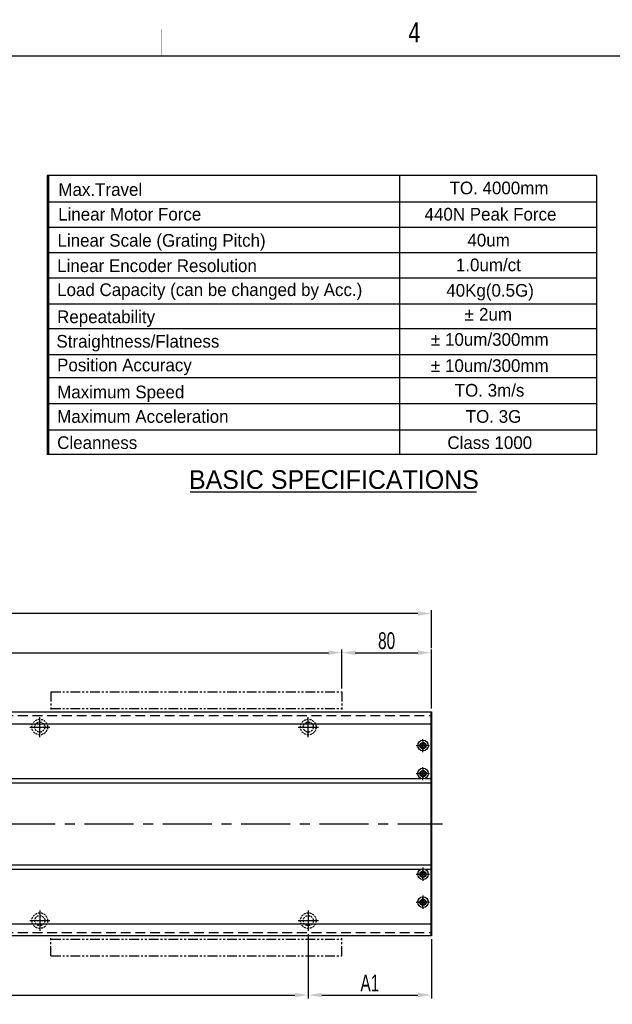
# Model space of a CAD drawing. Extents: x 4 to 2311, y -23 to 1597.
# Tile 17 of 18: x 1262 to 1792, y 716 to 1597. Entities that reach past the tile are written whole.
import ezdxf
from ezdxf.enums import TextEntityAlignment as Align

# ---------------------------------------------------------------- set-up
doc = ezdxf.new("R2010")
doc.units = 0
doc.header["$LTSCALE"] = 7
doc.header["$MEASUREMENT"] = 0
for name, pattern in [('CENTER', [2, 1.25, -0.25, 0.25, -0.25]), ('HIDDEN', [0.375, 0.25, -0.125]), ('PHANTOM', [2.5, 1.25, -0.25, 0.25, -0.25, 0.25, -0.25])]:
    doc.linetypes.add(name, pattern=pattern)
doc.layers.get('0').update_dxf_attribs({"linetype": 'CONTINUOUS'})
doc.layers.get('DEFPOINTS').update_dxf_attribs({"linetype": 'CONTINUOUS'})
for name, color, linetype in [('3', 4, 'CONTINUOUS'), ('CL', 1, 'CENTER'), ('RD', 1, 'CONTINUOUS')]:
    doc.layers.add(name, color=color, linetype=linetype)
doc.styles.add('BOX', font='NGULIM.TTF')
doc.styles.add('Robostar', font='Gulim.ttf', dxfattribs={"width": 0.7})
doc.styles.get("Standard").update_dxf_attribs({"font": 'Gulim.ttf', "width": 0.8})
doc.dimstyles.new('Robostar', dxfattribs={"dimscale": 6, "dimtxt": 2.5, "dimasz": 2, "dimexe": 0.5, "dimexo": 0.5, "dimgap": 0.5, "dimtad": 3, "dimdsep": 46, "dimtxsty": 'Robostar', "dimcen": 0, "dimclrd": 4, "dimclre": 4, "dimclrt": 9, "dimadec": 0, "dimazin": 2, "dimtm": 0.1, "dimtfac": 1, "dimtix": 1, "dimtmove": 1, "dimatfit": 0, "dimfxl": 0, "dimtolj": 1, "dimarcsym": 0})

# ---------------------------------------------------------------- blocks, each defined once
blk = doc.blocks.new('*D19')
at = {"color": 4, "lineweight": -2}
for p, q in [((550.32, 998.73), (550.32, 1033.73)), ((562.32, 1030.73), (1538.32, 1030.73)), ((1550.32, 998.73), (1550.32, 1033.73))]:
    blk.add_line(p, q, dxfattribs=at)
at = {"color": 4}
for points in [[(562.32, 1032.73), (562.32, 1028.73), (550.32, 1030.73)], [(1538.32, 1032.73), (1538.32, 1028.73), (1550.32, 1030.73)]]:
    blk.add_solid(points, dxfattribs=at)
at = {"layer": 'DEFPOINTS', "color": 0}
for p in [(1550.32, 1030.73), (550.32, 995.73), (1550.32, 995.73)]:
    blk.add_point(p, dxfattribs=at)
at = {"color": 9, "insert": (1050.32, 1041.45), "char_height": 15, "attachment_point": 5, "style": 'Robostar'}
blk.add_mtext('\\A1;STROKE', dxfattribs=at)
blk = doc.blocks.new('*D20')
at = {"color": 4, "lineweight": -2}
for p, q in [((1550.32, 998.73), (1550.32, 1033.73)), ((1562.32, 1030.73), (1618.32, 1030.73)), ((1630.32, 980.73), (1630.32, 1033.73))]:
    blk.add_line(p, q, dxfattribs=at)
at = {"color": 4}
for points in [[(1562.32, 1032.73), (1562.32, 1028.73), (1550.32, 1030.73)], [(1618.32, 1032.73), (1618.32, 1028.73), (1630.32, 1030.73)]]:
    blk.add_solid(points, dxfattribs=at)
at = {"layer": 'DEFPOINTS', "color": 0}
for p in [(1630.32, 1030.73), (1550.32, 995.73), (1630.32, 977.73)]:
    blk.add_point(p, dxfattribs=at)
at = {"color": 9, "insert": (1590.32, 1041.42), "char_height": 15, "attachment_point": 5, "style": 'Robostar'}
blk.add_mtext('\\A1;80', dxfattribs=at)
blk = doc.blocks.new('*D21')
at = {"color": 4, "lineweight": -2}
for p, q in [((210.32, 1034.73), (210.32, 1068.73)), ((1618.32, 1065.73), (222.32, 1065.73)), ((1630.32, 1034.73), (1630.32, 1068.73))]:
    blk.add_line(p, q, dxfattribs=at)
at = {"color": 4}
for points in [[(222.32, 1067.73), (222.32, 1063.73), (210.32, 1065.73)], [(1618.32, 1067.73), (1618.32, 1063.73), (1630.32, 1065.73)]]:
    blk.add_solid(points, dxfattribs=at)
at = {"layer": 'DEFPOINTS', "color": 0}
for p in [(210.32, 1065.73), (210.32, 1031.73), (1630.32, 1031.73)]:
    blk.add_point(p, dxfattribs=at)
at = {"color": 9, "insert": (920.32, 1076.45), "char_height": 15, "attachment_point": 5, "style": 'Robostar'}
blk.add_mtext('\\A1;L=STROKE+420', dxfattribs=at)
blk = doc.blocks.new('*D23')
at = {"color": 4, "lineweight": -2}
for p, q in [((320.32, 779.23), (320.32, 721.74)), ((1520.32, 779.23), (1520.32, 721.74)), ((332.32, 724.74), (1508.32, 724.74))]:
    blk.add_line(p, q, dxfattribs=at)
at = {"color": 4}
for points in [[(332.32, 726.74), (332.32, 722.74), (320.32, 724.74)], [(1508.32, 726.74), (1508.32, 722.74), (1520.32, 724.74)]]:
    blk.add_solid(points, dxfattribs=at)
at = {"layer": 'DEFPOINTS', "color": 0}
for p in [(320.32, 782.23), (1520.32, 782.23), (1520.32, 724.74)]:
    blk.add_point(p, dxfattribs=at)
at = {"color": 9, "insert": (920.32, 736.1), "char_height": 15, "attachment_point": 5, "style": 'Robostar'}
blk.add_mtext('\\A1;A=P240xN : Linear Robot 고정 Counter Bore', dxfattribs=at)
blk = doc.blocks.new('*D24')
at = {"color": 4, "lineweight": -2}
for p, q in [((1520.32, 779.23), (1520.32, 721.74)), ((1630.32, 774.73), (1630.32, 721.74)), ((1532.32, 724.74), (1618.32, 724.74))]:
    blk.add_line(p, q, dxfattribs=at)
at = {"color": 4}
for points in [[(1532.32, 726.74), (1532.32, 722.74), (1520.32, 724.74)], [(1618.32, 726.74), (1618.32, 722.74), (1630.32, 724.74)]]:
    blk.add_solid(points, dxfattribs=at)
at = {"layer": 'DEFPOINTS', "color": 0}
for p in [(1520.32, 782.23), (1630.32, 777.73), (1630.32, 724.74)]:
    blk.add_point(p, dxfattribs=at)
at = {"color": 9, "insert": (1575.32, 735.46), "char_height": 15, "attachment_point": 5, "style": 'Robostar'}
blk.add_mtext('\\A1;A1', dxfattribs=at)

msp = doc.modelspace()

# ---------------------------------------------------------------- linework, layer by layer
at = {"color": 170}
for p, q in [((1287.052, 1457.339), (1287.052, 1207.796)), ((1777.896, 1457.339), (1287.052, 1457.339)), ((1288.184, 1457.339), (1288.184, 1207.796)), ((1777.896, 1457.339), (1777.896, 1207.796)), ((1777.896, 1457.339), (1777.896, 1207.796))]:
    msp.add_line(p, q, dxfattribs=at)
at = {"color": 140}
for p, q in [((1601.822, 1457.339), (1601.822, 1207.796)), ((1777.896, 1433.557), (1287.052, 1433.557)), ((1777.896, 1410.908), (1287.052, 1410.908)), ((1777.896, 1388.259), (1287.052, 1388.259)), ((1777.896, 1365.609), (1287.052, 1365.609)), ((1777.896, 1342.227), (1287.052, 1342.227)), ((1777.896, 1320.31), (1286.654, 1320.31)), ((1777.896, 1320.31), (1286.654, 1320.31)), ((1777.896, 1296.928), (1287.052, 1296.928)), ((1777.896, 1276.478), (1286.654, 1276.478)), ((1777.896, 1253.095), (1286.654, 1253.095)), ((1777.896, 1229.713), (1287.052, 1229.713)), ((1777.896, 1207.796), (1286.654, 1207.796))]:
    msp.add_line(p, q, dxfattribs=at)
for p, q in [((1414.639, 1174.536), (1670.773, 1174.536)), ((210.323, 977.735), (1630.323, 977.735)), ((1629.823, 977.735), (1629.823, 777.735)), ((1630.323, 977.735), (1630.323, 777.735)), ((210.816, 967.104), (1629.823, 967.104)), ((219.424, 918.263), (1621.222, 918.263)), ((1624.424, 918.263), (1629.823, 918.263)), ((210.816, 914.484), (1629.823, 914.484)), ((210.816, 840.986), (1629.823, 840.986)), ((219.424, 837.207), (1621.222, 837.207)), ((1624.424, 837.207), (1629.823, 837.207)), ((210.816, 788.366), (1629.823, 788.366)), ((1630.323, 777.735), (210.323, 777.735))]:
    msp.add_line(p, q)
at = {"color": 6, "linetype": 'PHANTOM'}
for p, q in [((1290.323, 995.735), (1550.323, 995.735)), ((1290.323, 995.735), (1290.323, 977.735)), ((1550.323, 995.735), (1550.323, 977.735)), ((1290.323, 980.735), (1550.323, 980.735)), ((1290.323, 759.735), (1290.323, 777.735)), ((1290.323, 774.735), (1550.323, 774.735)), ((1550.323, 759.735), (1550.323, 777.735)), ((1290.323, 759.735), (1550.323, 759.735))]:
    msp.add_line(p, q, dxfattribs=at)
at = {"color": 5, "linetype": 'HIDDEN', "ltscale": 5}
for p, q in [((210.816, 974.735), (1629.823, 974.735)), ((210.816, 780.735), (1629.823, 780.735))]:
    msp.add_line(p, q, dxfattribs=at)
at = {"color": 3, "linetype": 'CENTER', "ltscale": 5}
msp.add_line((200.323, 877.735), (1640.323, 877.735), dxfattribs=at)
at = {"const_width": 1.2}
msp.add_lwpolyline([(30, 1564), (2310, 1564)], dxfattribs=at)
at = {"color": 5, "linetype": 'HIDDEN'}
for centre, radius in [((1280.323, 964.235), 7), ((1280.323, 964.235), 4.5), ((1520.323, 964.235), 7), ((1520.323, 964.235), 4.5), ((1280.323, 791.235), 7), ((1280.323, 791.235), 4.5), ((1520.323, 791.235), 7), ((1520.323, 791.235), 4.5)]:
    msp.add_circle(centre, radius, dxfattribs=at)
for centre, radius in [((1622.823, 947.735), 4.75), ((1622.823, 947.735), 2.75), ((1622.823, 922.735), 4.75), ((1622.823, 922.735), 2.75), ((1622.823, 832.735), 4.75), ((1622.823, 832.735), 2.75), ((1622.823, 807.735), 4.75), ((1622.823, 807.735), 2.75)]:
    msp.add_circle(centre, radius)
at = {"linetype": 'ByBlock'}
for centre in [(1622.827, 947.735), (1622.823, 922.735), (1622.823, 832.735), (1622.827, 807.735)]:
    msp.add_circle(centre, 2.067, dxfattribs=at)
at = {"layer": '3', "const_width": 0.3}
msp.add_lwpolyline([(1389, 1588), (1389, 1564)], dxfattribs=at)
at = {"layer": 'CL', "color": 3, "ltscale": 3}
for p, q in [((1280.323, 955.235), (1280.323, 973.235)), ((1520.323, 955.235), (1520.323, 973.235)), ((1271.323, 964.235), (1289.323, 964.235)), ((1511.323, 964.235), (1529.323, 964.235)), ((1280.323, 800.235), (1280.323, 782.235)), ((1520.323, 800.235), (1520.323, 782.235)), ((1271.323, 791.235), (1289.323, 791.235)), ((1511.323, 791.235), (1529.323, 791.235))]:
    msp.add_line(p, q, dxfattribs=at)
at = {"layer": 'CL', "color": 3}
for p, q in [((1622.823, 941.853), (1622.823, 953.567)), ((1616.864, 947.735), (1628.782, 947.735)), ((1622.823, 916.853), (1622.823, 928.567)), ((1616.864, 922.735), (1628.782, 922.735)), ((1622.823, 838.617), (1622.823, 826.903)), ((1616.864, 832.735), (1628.782, 832.735)), ((1622.823, 813.617), (1622.823, 801.903)), ((1616.864, 807.735), (1628.782, 807.735))]:
    msp.add_line(p, q, dxfattribs=at)
at = {"layer": 'CL', "color": 3, "linetype": 'CENTER', "ltscale": 3}
for p, q in [((1622.827, 952.235), (1622.827, 943.235)), ((1627.327, 947.735), (1618.327, 947.735)), ((1622.827, 927.235), (1622.827, 918.235)), ((1627.323, 922.735), (1618.323, 922.735)), ((1622.827, 828.235), (1622.827, 837.235)), ((1627.323, 832.735), (1618.323, 832.735)), ((1622.827, 803.235), (1622.827, 812.235)), ((1627.327, 807.735), (1618.327, 807.735))]:
    msp.add_line(p, q, dxfattribs=at)
at = {"layer": 'RD', "color": 4, "linetype": 'ByBlock'}
for centre, start, end in [((1622.827, 947.735), 180, 90), ((1622.823, 922.735), 180, 90), ((1622.823, 832.735), 270, 180), ((1622.827, 807.735), 270, 180)]:
    msp.add_arc(centre, 2.5, start, end, dxfattribs=at)

# ---------------------------------------------------------------- texts
at = {"style": 'BOX'}
for s, height, p in [('Max.Travel', 11.3247, (1296.955, 1439.11)), ('TO. 4000mm', 11.3247, (1646.586, 1440.511)), ('Linear Motor Force', 11.3247, (1296.739, 1417.035)), ('440N Peak Force', 11.3247, (1624.236, 1417.035)), ('Linear Scale (Grating Pitch)', 11.3247, (1296.16, 1393.657)), ('40um ', 11.3247, (1662.509, 1393.872)), ('Linear Encoder Resolution', 11.3247, (1295.863, 1371.007)), ('1.0um/ct', 11.3247, (1652.219, 1371.721)), ('Load Capacity (can be changed by Acc.)', 11.3247, (1295.829, 1349.558)), ('40Kg(0.5G)', 11.3247, (1643.623, 1348.978)), ('±', 11.325, (1660.031, 1327.557)), ('2um', 11.3247, (1672.894, 1327.557)), ('Repeatability', 11.3247, (1295.829, 1325.352)), ('Straightness/Flatness', 11.3247, (1295.213, 1303.436)), ('±', 11.325, (1629.912, 1305.081)), ('10um/300mm', 11.3247, (1642.521, 1305.081)), ('Position Accuracy', 11.3247, (1295.829, 1282.234)), ('±', 11.325, (1629.912, 1281.698)), ('10um/300mm', 11.3247, (1642.521, 1281.698)), ('Maximum Speed', 11.3247, (1295.895, 1258.137)), ('TO. 3m/s', 11.3247, (1651.197, 1259.651)), ('Maximum Acceleration', 11.3247, (1295.895, 1236.221)), ('TO. 3G', 11.3247, (1661.026, 1236.268)), ('Cleanness', 11.3247, (1295.895, 1212.838)), ('Class 1000', 11.3247, (1644.624, 1212.838)), ('BASIC SPECIFICATIONS', 16.68201, (1413.683, 1177.172))]:
    msp.add_text(s, height=height, dxfattribs=at).set_placement(p)
at = {"layer": '3', "width": 0.8}
msp.add_text('4', height=18, dxfattribs=at).set_placement((1615.058, 1585.25), align=Align.MIDDLE)

# ---------------------------------------------------------------- dimensions: what is measured, and where the dimension line sits
for base, p1, p2, text, picture, middle in [((210.323, 1065.735), (1630.323, 1031.735), (210.323, 1031.735), 'L=STROKE+420', '*D21', (920.323, 1076.455)), ((1550.323, 1030.735), (550.323, 995.735), (1550.323, 995.735), 'STROKE', '*D19', (1050.323, 1041.455)), ((1520.323, 724.735), (320.323, 782.235), (1520.323, 782.235), 'A=P240xN : Linear Robot 고정 Counter Bore', '*D23', (920.323, 736.104)), ((1630.323, 724.735), (1520.323, 782.235), (1630.323, 777.735), 'A1', '*D24', (1575.323, 735.465))]:
    dim = msp.add_linear_dim(base=base, p1=p1, p2=p2, text=text, dimstyle='Robostar')
    dim.commit()
    dim.dimension.update_dxf_attribs({"geometry": picture, "text_midpoint": middle})
dim = msp.add_linear_dim(base=(1630.323, 1030.735), p1=(1550.323, 995.735), p2=(1630.323, 977.735), dimstyle='Robostar')
dim.commit()
dim.dimension.update_dxf_attribs({"geometry": '*D20', "text_midpoint": (1590.323, 1041.425)})

doc.saveas('drawing.dxf')
